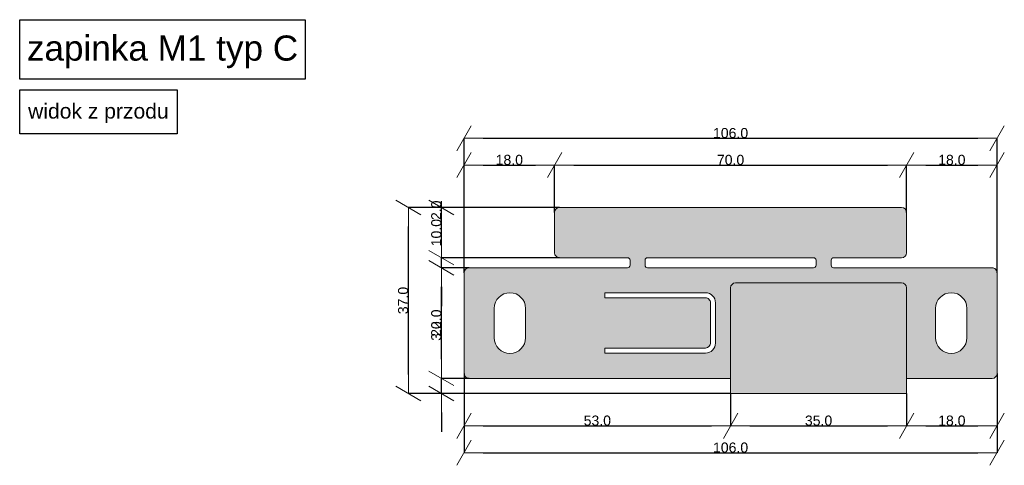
# Model space of a CAD drawing. Header units: millimetres. Extents: x -7814 to 55813, y 465 to 25965.
# Tile 109 of 112: x 51434 to 53392, y 21971 to 22857. Entities that reach past the tile are written whole.
import ezdxf

# ---------------------------------------------------------------- set-up
doc = ezdxf.new("R2010")
doc.units = ezdxf.units.MM
for name, color, linetype, lineweight in [('2D Drafting - General102', 254, 'Continuous', 13), ('2D Drafting - General2', 251, 'Continuous', 15), ('Annotation - Text5', 161, 'Continuous', 25)]:
    doc.layers.add(name, color=color, linetype=linetype, lineweight=lineweight)
doc.layers.add('Dimensioning - General', color=7, linetype='Continuous')
doc.styles.add('GENERATED_STYLE_1', font='arial.ttf')
doc.dimstyles.new('GENERATED_STYLE__3', dxfattribs={"dimtxt": 20.00000029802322, "dimasz": 38.00000000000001, "dimexe": 0.18, "dimexo": 0, "dimgap": 0.09, "dimtad": 1, "dimtih": 1, "dimtoh": 1, "dimdec": 1, "dimlfac": 0.1, "dimzin": 0, "dimdsep": 46, "dimtxsty": 'GENERATED_STYLE_1', "dimblk": 'ARROWHEAD_2', "dimblk1": 'ARROWHEAD_2', "dimblk2": 'ARROWHEAD_2', "dimcen": 0.09, "dimclrd": 161, "dimclre": 161, "dimclrt": 161, "dimadec": 0, "dimazin": 0, "dimtfac": 1, "dimtdec": 4, "dimtmove": 0, "dimatfit": 3, "dimfxl": 0, "dimtolj": 1, "dimtzin": 0, "dimarcsym": 0})
doc.dimstyles.new('GENERATED_STYLE__4', dxfattribs={"dimtxt": 20.00000029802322, "dimasz": 38.00000000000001, "dimexe": 0.18, "dimexo": 0, "dimgap": 0.09, "dimtad": 1, "dimdec": 1, "dimlfac": 0.1, "dimzin": 0, "dimdsep": 46, "dimtxsty": 'GENERATED_STYLE_1', "dimblk": 'ARROWHEAD_2', "dimblk1": 'ARROWHEAD_2', "dimblk2": 'ARROWHEAD_2', "dimcen": 0.09, "dimclrd": 161, "dimclre": 161, "dimclrt": 161, "dimadec": 0, "dimazin": 0, "dimtfac": 1, "dimtdec": 4, "dimtmove": 0, "dimatfit": 3, "dimfxl": 0, "dimtolj": 1, "dimtzin": 0, "dimarcsym": 0})

# ---------------------------------------------------------------- blocks, each defined once
blk = doc.blocks.new('ARROWHEAD_2')
at = {"color": 0, "linetype": 'Continuous', "lineweight": 0}
for p, q in [((-0.3781315, -0.655), (0.3781315, 0.655)), ((0, 0), (-1, 0))]:
    blk.add_line(p, q, dxfattribs=at)
blk = doc.blocks.new('*D77')
at = {"layer": 'Defpoints', "color": 0, "linetype": 'Continuous'}
for p in [(52317.7924363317, 22153.34303902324), (53377.7924363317, 22153.34303902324), (53377.7924363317, 21995.45270319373)]:
    blk.add_point(p, dxfattribs=at)
at = {"layer": 'Dimensioning - General', "color": 161, "linetype": 'Continuous', "lineweight": -2}
for p, q in [((52317.7924363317, 22153.34303902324), (52317.7924363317, 21995.27270319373)), ((53377.7924363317, 22153.34303902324), (53377.7924363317, 21995.27270319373)), ((52355.7924363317, 21995.45270319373), (53339.7924363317, 21995.45270319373))]:
    blk.add_line(p, q, dxfattribs=at)
at = {"layer": 'Dimensioning - General', "color": 161, "linetype": 'Continuous', "lineweight": -2, "xscale": 38.00000000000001, "yscale": 38.00000000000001, "zscale": 38.00000000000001, "rotation": 180}
blk.add_blockref('ARROWHEAD_2', (52317.7924363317, 21995.45270319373), dxfattribs=at)
at = {"layer": 'Dimensioning - General', "color": 161, "linetype": 'Continuous', "lineweight": -2, "xscale": 38.00000000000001, "yscale": 38.00000000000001, "zscale": 38.00000000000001}
blk.add_blockref('ARROWHEAD_2', (53377.7924363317, 21995.45270319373), dxfattribs=at)
at = {"layer": 'Dimensioning - General', "color": 161, "linetype": 'Continuous', "lineweight": 25, "insert": (52847.7924363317, 22005.75416310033), "char_height": 20.00000029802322, "attachment_point": 5, "style": 'GENERATED_STYLE_1'}
blk.add_mtext('\\A1;106.0', dxfattribs=at)
blk = doc.blocks.new('*D78')
at = {"layer": 'Defpoints', "color": 0, "linetype": 'Continuous'}
for p in [(52317.7924363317, 22153.34303902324), (52847.7924363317, 22113.34303902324), (52847.7924363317, 22049.05931378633)]:
    blk.add_point(p, dxfattribs=at)
at = {"layer": 'Dimensioning - General', "color": 161, "linetype": 'Continuous', "lineweight": -2}
for p, q in [((52317.7924363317, 22153.34303902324), (52317.7924363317, 22048.87931378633)), ((52847.7924363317, 22113.34303902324), (52847.7924363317, 22048.87931378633)), ((52355.7924363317, 22049.05931378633), (52809.7924363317, 22049.05931378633))]:
    blk.add_line(p, q, dxfattribs=at)
at = {"layer": 'Dimensioning - General', "color": 161, "linetype": 'Continuous', "lineweight": -2, "xscale": 38.00000000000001, "yscale": 38.00000000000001, "zscale": 38.00000000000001, "rotation": 180}
blk.add_blockref('ARROWHEAD_2', (52317.7924363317, 22049.05931378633), dxfattribs=at)
at = {"layer": 'Dimensioning - General', "color": 161, "linetype": 'Continuous', "lineweight": -2, "xscale": 38.00000000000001, "yscale": 38.00000000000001, "zscale": 38.00000000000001}
blk.add_blockref('ARROWHEAD_2', (52847.7924363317, 22049.05931378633), dxfattribs=at)
at = {"layer": 'Dimensioning - General', "color": 161, "linetype": 'Continuous', "lineweight": 25, "insert": (52582.7924363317, 22059.36759497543), "char_height": 20.00000029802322, "attachment_point": 5, "style": 'GENERATED_STYLE_1'}
blk.add_mtext('\\A1;53.0', dxfattribs=at)
blk = doc.blocks.new('*D79')
at = {"layer": 'Defpoints', "color": 0, "linetype": 'Continuous'}
for p in [(52847.7924363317, 22113.34303902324), (53197.79243573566, 22113.34303902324), (53197.79243573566, 22049.05931378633)]:
    blk.add_point(p, dxfattribs=at)
at = {"layer": 'Dimensioning - General', "color": 161, "linetype": 'Continuous', "lineweight": -2}
for p, q in [((52847.7924363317, 22113.34303902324), (52847.7924363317, 22048.87931378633)), ((53197.79243573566, 22113.34303902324), (53197.79243573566, 22048.87931378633)), ((52885.7924363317, 22049.05931378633), (53159.79243573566, 22049.05931378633))]:
    blk.add_line(p, q, dxfattribs=at)
at = {"layer": 'Dimensioning - General', "color": 161, "linetype": 'Continuous', "lineweight": -2, "xscale": 38.00000000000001, "yscale": 38.00000000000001, "zscale": 38.00000000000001, "rotation": 180}
blk.add_blockref('ARROWHEAD_2', (52847.7924363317, 22049.05931378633), dxfattribs=at)
at = {"layer": 'Dimensioning - General', "color": 161, "linetype": 'Continuous', "lineweight": -2, "xscale": 38.00000000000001, "yscale": 38.00000000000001, "zscale": 38.00000000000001}
blk.add_blockref('ARROWHEAD_2', (53197.79243573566, 22049.05931378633), dxfattribs=at)
at = {"layer": 'Dimensioning - General', "color": 161, "linetype": 'Continuous', "lineweight": 25, "insert": (53022.79243603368, 22059.36759497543), "char_height": 20.00000029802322, "attachment_point": 5, "style": 'GENERATED_STYLE_1'}
blk.add_mtext('\\A1;35.0', dxfattribs=at)
blk = doc.blocks.new('*D80')
at = {"layer": 'Defpoints', "color": 0, "linetype": 'Continuous'}
for p in [(53377.7924363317, 22153.34303902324), (53197.79243573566, 22113.34303902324), (53377.7924363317, 22049.05931378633)]:
    blk.add_point(p, dxfattribs=at)
at = {"layer": 'Dimensioning - General', "color": 161, "linetype": 'Continuous', "lineweight": -2}
for p, q in [((53377.7924363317, 22153.34303902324), (53377.7924363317, 22048.87931378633)), ((53197.79243573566, 22113.34303902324), (53197.79243573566, 22048.87931378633)), ((53235.79243573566, 22049.05931378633), (53339.7924363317, 22049.05931378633))]:
    blk.add_line(p, q, dxfattribs=at)
at = {"layer": 'Dimensioning - General', "color": 161, "linetype": 'Continuous', "lineweight": -2, "xscale": 38.00000000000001, "yscale": 38.00000000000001, "zscale": 38.00000000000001, "rotation": 180}
blk.add_blockref('ARROWHEAD_2', (53197.79243573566, 22049.05931378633), dxfattribs=at)
at = {"layer": 'Dimensioning - General', "color": 161, "linetype": 'Continuous', "lineweight": -2, "xscale": 38.00000000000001, "yscale": 38.00000000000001, "zscale": 38.00000000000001}
blk.add_blockref('ARROWHEAD_2', (53377.7924363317, 22049.05931378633), dxfattribs=at)
at = {"layer": 'Dimensioning - General', "color": 161, "linetype": 'Continuous', "lineweight": 25, "insert": (53287.79243603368, 22059.36077369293), "char_height": 20.00000029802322, "attachment_point": 5, "style": 'GENERATED_STYLE_1'}
blk.add_mtext('\\A1;18.0', dxfattribs=at)
blk = doc.blocks.new('*D81')
at = {"layer": 'Defpoints', "color": 0, "linetype": 'Continuous'}
for p in [(52272.83927320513, 22143.34303902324), (52327.7924363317, 22143.34303902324), (52847.7924363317, 22113.34303902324)]:
    blk.add_point(p, dxfattribs=at)
at = {"layer": 'Dimensioning - General', "color": 161, "linetype": 'Continuous', "lineweight": -2}
for p, q in [((52272.83927320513, 22181.34303902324), (52272.83927320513, 22255.85318963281)), ((52327.7924363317, 22143.34303902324), (52272.65927320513, 22143.34303902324)), ((52272.83927320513, 22113.34303902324), (52272.83927320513, 22143.34303902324)), ((52847.7924363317, 22113.34303902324), (52272.65927320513, 22113.34303902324)), ((52272.83927320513, 22075.34303902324), (52272.83927320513, 22037.34303902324))]:
    blk.add_line(p, q, dxfattribs=at)
at = {"layer": 'Dimensioning - General', "color": 161, "linetype": 'Continuous', "lineweight": -2, "xscale": 38.00000000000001, "yscale": 38.00000000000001, "zscale": 38.00000000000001}
for p, rotation in [((52272.83927320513, 22143.34303902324), 270), ((52272.83927320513, 22113.34303902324), 90)]:
    blk.add_blockref('ARROWHEAD_2', p, dxfattribs=dict(at, rotation=rotation))
at = {"layer": 'Dimensioning - General', "color": 161, "linetype": 'Continuous', "lineweight": 25, "insert": (52262.53099201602, 22237.59811432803), "char_height": 20.00000029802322, "attachment_point": 5, "rotation": 90, "style": 'GENERATED_STYLE_1'}
blk.add_mtext('\\A1;3.0', dxfattribs=at)
blk = doc.blocks.new('*D82')
at = {"layer": 'Defpoints', "color": 0, "linetype": 'Continuous'}
for p in [(52272.83927320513, 22363.34304677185), (52327.7924363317, 22363.34304677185), (52327.7924363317, 22143.34303902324)]:
    blk.add_point(p, dxfattribs=at)
at = {"layer": 'Dimensioning - General', "color": 161, "linetype": 'Continuous', "lineweight": -2}
for p, q in [((52327.7924363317, 22363.34304677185), (52272.65927320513, 22363.34304677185)), ((52272.83927320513, 22181.34303902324), (52272.83927320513, 22325.34304677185)), ((52327.7924363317, 22143.34303902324), (52272.65927320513, 22143.34303902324))]:
    blk.add_line(p, q, dxfattribs=at)
at = {"layer": 'Dimensioning - General', "color": 161, "linetype": 'Continuous', "lineweight": -2, "xscale": 38.00000000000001, "yscale": 38.00000000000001, "zscale": 38.00000000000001}
for p, rotation in [((52272.83927320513, 22363.34304677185), 90), ((52272.83927320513, 22143.34303902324), 270)]:
    blk.add_blockref('ARROWHEAD_2', p, dxfattribs=dict(at, rotation=rotation))
at = {"layer": 'Dimensioning - General', "color": 161, "linetype": 'Continuous', "lineweight": 25, "insert": (52262.53781329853, 22253.34304289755), "char_height": 20.00000029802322, "attachment_point": 5, "rotation": 90, "style": 'GENERATED_STYLE_1'}
blk.add_mtext('\\A1;22.0', dxfattribs=at)
blk = doc.blocks.new('*D83')
at = {"layer": 'Defpoints', "color": 0, "linetype": 'Continuous'}
for p in [(52272.83927320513, 22383.34303455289), (52507.79243692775, 22383.34303455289), (52327.7924363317, 22363.34304677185)]:
    blk.add_point(p, dxfattribs=at)
at = {"layer": 'Dimensioning - General', "color": 161, "linetype": 'Continuous', "lineweight": -2}
for p, q in [((52272.83927320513, 22421.34303455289), (52272.83927320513, 22496.2078918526)), ((52507.79243692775, 22383.34303455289), (52272.65927320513, 22383.34303455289)), ((52272.83927320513, 22363.34304677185), (52272.83927320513, 22383.34303455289)), ((52327.7924363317, 22363.34304677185), (52272.65927320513, 22363.34304677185)), ((52272.83927320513, 22325.34304677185), (52272.83927320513, 22287.34304677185))]:
    blk.add_line(p, q, dxfattribs=at)
at = {"layer": 'Dimensioning - General', "color": 161, "linetype": 'Continuous', "lineweight": -2, "xscale": 38.00000000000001, "yscale": 38.00000000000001, "zscale": 38.00000000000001}
for p, rotation in [((52272.83927320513, 22383.34303455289), 270), ((52272.83927320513, 22363.34304677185), 90)]:
    blk.add_blockref('ARROWHEAD_2', p, dxfattribs=dict(at, rotation=rotation))
at = {"layer": 'Dimensioning - General', "color": 161, "linetype": 'Continuous', "lineweight": 25, "insert": (52262.53781329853, 22477.77546320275), "char_height": 20.00000029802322, "attachment_point": 5, "rotation": 90, "style": 'GENERATED_STYLE_1'}
blk.add_mtext('\\A1;2.0', dxfattribs=at)
blk = doc.blocks.new('*D84')
at = {"layer": 'Defpoints', "color": 0, "linetype": 'Continuous'}
for p in [(52272.83927320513, 22483.34303663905), (52507.79243692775, 22483.34303663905), (52507.79243692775, 22383.34303455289)]:
    blk.add_point(p, dxfattribs=at)
at = {"layer": 'Dimensioning - General', "color": 161, "linetype": 'Continuous', "lineweight": -2}
for p, q in [((52507.79243692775, 22483.34303663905), (52272.65927320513, 22483.34303663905)), ((52272.83927320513, 22421.34303455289), (52272.83927320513, 22445.34303663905)), ((52507.79243692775, 22383.34303455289), (52272.65927320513, 22383.34303455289))]:
    blk.add_line(p, q, dxfattribs=at)
at = {"layer": 'Dimensioning - General', "color": 161, "linetype": 'Continuous', "lineweight": -2, "xscale": 38.00000000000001, "yscale": 38.00000000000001, "zscale": 38.00000000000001}
for p, rotation in [((52272.83927320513, 22483.34303663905), 90), ((52272.83927320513, 22383.34303455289), 270)]:
    blk.add_blockref('ARROWHEAD_2', p, dxfattribs=dict(at, rotation=rotation))
at = {"layer": 'Dimensioning - General', "color": 161, "linetype": 'Continuous', "lineweight": 25, "insert": (52262.53781329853, 22433.34303559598), "char_height": 20.00000029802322, "attachment_point": 5, "rotation": 90, "style": 'GENERATED_STYLE_1'}
blk.add_mtext('\\A1;10.0', dxfattribs=at)
blk = doc.blocks.new('*D85')
at = {"layer": 'Defpoints', "color": 0, "linetype": 'Continuous'}
for p in [(52206.93669801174, 22483.34303663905), (52507.79243692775, 22483.34303663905), (52847.7924363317, 22113.34303902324)]:
    blk.add_point(p, dxfattribs=at)
at = {"layer": 'Dimensioning - General', "color": 161, "linetype": 'Continuous', "lineweight": -2}
for p, q in [((52507.79243692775, 22483.34303663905), (52206.75669801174, 22483.34303663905)), ((52206.93669801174, 22151.34303902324), (52206.93669801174, 22445.34303663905)), ((52847.7924363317, 22113.34303902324), (52206.75669801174, 22113.34303902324))]:
    blk.add_line(p, q, dxfattribs=at)
at = {"layer": 'Dimensioning - General', "color": 161, "linetype": 'Continuous', "lineweight": -2, "xscale": 38.00000000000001, "yscale": 38.00000000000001, "zscale": 38.00000000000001}
for p, rotation in [((52206.93669801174, 22483.34303663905), 90), ((52206.93669801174, 22113.34303902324), 270)]:
    blk.add_blockref('ARROWHEAD_2', p, dxfattribs=dict(at, rotation=rotation))
at = {"layer": 'Dimensioning - General', "color": 161, "linetype": 'Continuous', "lineweight": 25, "insert": (52196.62841682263, 22298.34303783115), "char_height": 20.00000029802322, "attachment_point": 5, "rotation": 90, "style": 'GENERATED_STYLE_1'}
blk.add_mtext('\\A1;37.0', dxfattribs=at)
blk = doc.blocks.new('*D86')
at = {"layer": 'Defpoints', "color": 0, "linetype": 'Continuous'}
for p in [(53377.7924363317, 22620.91656951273), (52317.7924363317, 22387.7278134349), (53377.7924363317, 22373.65607815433)]:
    blk.add_point(p, dxfattribs=at)
at = {"layer": 'Dimensioning - General', "color": 161, "linetype": 'Continuous', "lineweight": -2}
for p, q in [((52317.7924363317, 22387.7278134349), (52317.7924363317, 22621.09656951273)), ((52355.7924363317, 22620.91656951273), (53339.7924363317, 22620.91656951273)), ((53377.7924363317, 22373.65607815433), (53377.7924363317, 22621.09656951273))]:
    blk.add_line(p, q, dxfattribs=at)
at = {"layer": 'Dimensioning - General', "color": 161, "linetype": 'Continuous', "lineweight": -2, "xscale": 38.00000000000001, "yscale": 38.00000000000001, "zscale": 38.00000000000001, "rotation": 180}
blk.add_blockref('ARROWHEAD_2', (52317.7924363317, 22620.91656951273), dxfattribs=at)
at = {"layer": 'Dimensioning - General', "color": 161, "linetype": 'Continuous', "lineweight": -2, "xscale": 38.00000000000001, "yscale": 38.00000000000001, "zscale": 38.00000000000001}
blk.add_blockref('ARROWHEAD_2', (53377.7924363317, 22620.91656951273), dxfattribs=at)
at = {"layer": 'Dimensioning - General', "color": 161, "linetype": 'Continuous', "lineweight": 25, "insert": (52847.7924363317, 22631.21802941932), "char_height": 20.00000029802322, "attachment_point": 5, "style": 'GENERATED_STYLE_1'}
blk.add_mtext('\\A1;106.0', dxfattribs=at)
blk = doc.blocks.new('*D197')
at = {"layer": 'Defpoints', "color": 0, "linetype": 'Continuous'}
for p in [(52497.79243692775, 22567.63806013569), (52497.79243692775, 22473.34303663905), (52317.7924363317, 22353.34304677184)]:
    blk.add_point(p, dxfattribs=at)
at = {"layer": 'Dimensioning - General', "color": 161, "linetype": 'Continuous', "lineweight": -2}
for p, q in [((52317.7924363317, 22353.34304677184), (52317.7924363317, 22567.81806013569)), ((52355.7924363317, 22567.63806013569), (52459.79243692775, 22567.63806013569)), ((52497.79243692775, 22473.34303663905), (52497.79243692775, 22567.81806013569))]:
    blk.add_line(p, q, dxfattribs=at)
at = {"layer": 'Dimensioning - General', "color": 161, "linetype": 'Continuous', "lineweight": -2, "xscale": 38.00000000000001, "yscale": 38.00000000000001, "zscale": 38.00000000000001, "rotation": 180}
blk.add_blockref('ARROWHEAD_2', (52317.7924363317, 22567.63806013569), dxfattribs=at)
at = {"layer": 'Dimensioning - General', "color": 161, "linetype": 'Continuous', "lineweight": -2, "xscale": 38.00000000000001, "yscale": 38.00000000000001, "zscale": 38.00000000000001}
blk.add_blockref('ARROWHEAD_2', (52497.79243692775, 22567.63806013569), dxfattribs=at)
at = {"layer": 'Dimensioning - General', "color": 161, "linetype": 'Continuous', "lineweight": 25, "insert": (52407.79243662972, 22577.93952004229), "char_height": 20.00000029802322, "attachment_point": 5, "style": 'GENERATED_STYLE_1'}
blk.add_mtext('\\A1;18.0', dxfattribs=at)
blk = doc.blocks.new('*D198')
at = {"layer": 'Defpoints', "color": 0, "linetype": 'Continuous'}
for p in [(53197.79243573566, 22567.63806013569), (52497.79243692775, 22473.34303663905), (53197.79243573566, 22473.34303663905)]:
    blk.add_point(p, dxfattribs=at)
at = {"layer": 'Dimensioning - General', "color": 161, "linetype": 'Continuous', "lineweight": -2}
for p, q in [((52497.79243692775, 22473.34303663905), (52497.79243692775, 22567.81806013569)), ((52535.79243692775, 22567.63806013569), (53159.79243573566, 22567.63806013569)), ((53197.79243573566, 22473.34303663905), (53197.79243573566, 22567.81806013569))]:
    blk.add_line(p, q, dxfattribs=at)
at = {"layer": 'Dimensioning - General', "color": 161, "linetype": 'Continuous', "lineweight": -2, "xscale": 38.00000000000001, "yscale": 38.00000000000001, "zscale": 38.00000000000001, "rotation": 180}
blk.add_blockref('ARROWHEAD_2', (52497.79243692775, 22567.63806013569), dxfattribs=at)
at = {"layer": 'Dimensioning - General', "color": 161, "linetype": 'Continuous', "lineweight": -2, "xscale": 38.00000000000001, "yscale": 38.00000000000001, "zscale": 38.00000000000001}
blk.add_blockref('ARROWHEAD_2', (53197.79243573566, 22567.63806013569), dxfattribs=at)
at = {"layer": 'Dimensioning - General', "color": 161, "linetype": 'Continuous', "lineweight": 25, "insert": (52847.7924363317, 22577.93952004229), "char_height": 20.00000029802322, "attachment_point": 5, "style": 'GENERATED_STYLE_1'}
blk.add_mtext('\\A1;70.0', dxfattribs=at)
blk = doc.blocks.new('*D199')
at = {"layer": 'Defpoints', "color": 0, "linetype": 'Continuous'}
for p in [(53377.7924363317, 22567.63806013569), (53197.79243573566, 22473.34303663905), (53377.7924363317, 22353.34304677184)]:
    blk.add_point(p, dxfattribs=at)
at = {"layer": 'Dimensioning - General', "color": 161, "linetype": 'Continuous', "lineweight": -2}
for p, q in [((53197.79243573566, 22473.34303663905), (53197.79243573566, 22567.81806013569)), ((53235.79243573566, 22567.63806013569), (53339.7924363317, 22567.63806013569)), ((53377.7924363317, 22353.34304677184), (53377.7924363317, 22567.81806013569))]:
    blk.add_line(p, q, dxfattribs=at)
at = {"layer": 'Dimensioning - General', "color": 161, "linetype": 'Continuous', "lineweight": -2, "xscale": 38.00000000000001, "yscale": 38.00000000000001, "zscale": 38.00000000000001, "rotation": 180}
blk.add_blockref('ARROWHEAD_2', (53197.79243573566, 22567.63806013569), dxfattribs=at)
at = {"layer": 'Dimensioning - General', "color": 161, "linetype": 'Continuous', "lineweight": -2, "xscale": 38.00000000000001, "yscale": 38.00000000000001, "zscale": 38.00000000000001}
blk.add_blockref('ARROWHEAD_2', (53377.7924363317, 22567.63806013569), dxfattribs=at)
at = {"layer": 'Dimensioning - General', "color": 161, "linetype": 'Continuous', "lineweight": 25, "insert": (53287.79243603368, 22577.93952004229), "char_height": 20.00000029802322, "attachment_point": 5, "style": 'GENERATED_STYLE_1'}
blk.add_mtext('\\A1;18.0', dxfattribs=at)

msp = doc.modelspace()

# ---------------------------------------------------------------- hatches: boundary and pattern name
at = {"layer": '2D Drafting - General102', "linetype": 'Continuous'}
h = msp.add_hatch(color=256, dxfattribs=at)
edge = h.paths.add_edge_path()
edge.add_line((52317.7924363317, 22353.34304677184), (52317.7924363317, 22153.34303902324))
edge.add_arc((52327.7924363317, 22153.34303902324), 10, 180, 270)
edge.add_line((52327.7924363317, 22143.34303902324), (52847.7924363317, 22143.34303902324))
edge.add_line((52847.7924363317, 22143.34303902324), (52847.7924363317, 22113.34303902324))
edge.add_line((52847.7924363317, 22113.34303902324), (53197.79243573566, 22113.34303902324))
edge.add_line((53197.79243573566, 22113.34303902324), (53197.79243573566, 22143.34303902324))
edge.add_line((53197.79243573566, 22143.34303902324), (53367.79243633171, 22143.34303902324))
edge.add_arc((53367.79243633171, 22153.34303902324), 10, 270, 360)
edge.add_line((53377.7924363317, 22153.34303902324), (53377.7924363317, 22353.34304677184))
edge.add_arc((53367.7924363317, 22353.34304677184), 10, 0, 89.99999999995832)
edge.add_line((53367.79243633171, 22363.34304677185), (53197.79243573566, 22363.34304677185))
edge.add_line((53197.79243573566, 22363.34304677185), (53052.79244050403, 22363.34304677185))
edge.add_arc((53052.79244050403, 22368.34304677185), 5, 180, 270, ccw=False)
edge.add_line((53047.79244050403, 22368.34304677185), (53047.79244050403, 22378.34303455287))
edge.add_arc((53052.79244050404, 22378.34303455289), 5.000000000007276, 90.00000000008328, 180.0000000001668, ccw=False)
edge.add_line((53052.79244050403, 22383.34303455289), (53187.79243573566, 22383.34303455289))
edge.add_arc((53187.79243573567, 22393.34303455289), 10, 269.9999999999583, 359.9999999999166)
edge.add_line((53197.79243573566, 22393.34303455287), (53197.79243573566, 22473.34303663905))
edge.add_arc((53187.79243573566, 22473.34303663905), 10, 0, 90)
edge.add_line((53187.79243573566, 22483.34303663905), (52507.79243692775, 22483.34303663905))
edge.add_arc((52507.79243692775, 22473.34303663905), 10, 90, 180)
edge.add_line((52497.79243692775, 22473.34303663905), (52497.79243692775, 22393.34303455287))
edge.add_arc((52507.79243692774, 22393.34303455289), 9.999999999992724, 180.0000000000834, 270.0000000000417)
edge.add_line((52507.79243692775, 22383.34303455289), (52642.79243215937, 22383.34303455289))
edge.add_arc((52642.79243215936, 22378.34303455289), 5, -1.6677859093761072e-10, 89.99999999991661, ccw=False)
edge.add_line((52647.79243215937, 22378.34303455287), (52647.79243215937, 22368.34304677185))
edge.add_arc((52642.79243215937, 22368.34304677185), 5, -90, 0, ccw=False)
edge.add_line((52642.79243215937, 22363.34304677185), (52497.79243692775, 22363.34304677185))
edge.add_line((52497.79243692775, 22363.34304677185), (52327.7924363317, 22363.34304677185))
edge.add_arc((52327.79243633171, 22353.34304677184), 10.00000000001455, 90.0000000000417, 180)
edge = h.paths.add_edge_path(flags=16)
edge.add_line((52377.7924363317, 22224.08606333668), (52377.7924363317, 22282.60001470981))
edge.add_arc((52408.94921563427, 22282.60001470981), 31.15677930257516, 0, 180, ccw=False)
edge.add_line((52440.10599493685, 22282.60001470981), (52440.10599493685, 22224.08606333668))
edge.add_arc((52408.94921563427, 22224.08606333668), 31.15677930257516, -180, 0, ccw=False)
edge = h.paths.add_edge_path(flags=16)
edge.add_line((52797.7924363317, 22193.75679401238), (52597.7924363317, 22193.75679401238))
edge.add_line((52597.7924363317, 22193.75679401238), (52597.7924363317, 22203.75679401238))
edge.add_line((52597.7924363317, 22203.75679401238), (52797.79243633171, 22203.75679401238))
edge.add_arc((52797.79243633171, 22213.75679401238), 10, 270, 360)
edge.add_line((52807.7924363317, 22213.75679401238), (52807.7924363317, 22293.75679401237))
edge.add_arc((52797.7924363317, 22293.75679401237), 10, 0, 89.99999999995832)
edge.add_line((52797.79243633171, 22303.75679401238), (52597.7924363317, 22303.75679401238))
edge.add_line((52597.7924363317, 22303.75679401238), (52597.7924363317, 22313.75679401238))
edge.add_line((52597.7924363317, 22313.75679401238), (52797.7924363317, 22313.75679401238))
edge.add_arc((52797.79243633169, 22293.75679401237), 20.00000000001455, 0, 89.99999999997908, ccw=False)
edge.add_line((52817.7924363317, 22293.75679401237), (52817.7924363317, 22213.75679401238))
edge.add_arc((52797.7924363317, 22213.75679401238), 20, -90, 0, ccw=False)
edge = h.paths.add_edge_path(flags=16)
edge.add_line((52677.7924375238, 22368.34304677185), (52677.7924375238, 22378.34303455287))
edge.add_arc((52682.79243752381, 22378.34303455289), 5.000000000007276, 90.00000000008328, 180.0000000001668, ccw=False)
edge.add_line((52682.7924375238, 22383.34303455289), (53012.7924351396, 22383.34303455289))
edge.add_arc((53012.79243513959, 22378.34303455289), 5, -1.6677859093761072e-10, 89.99999999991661, ccw=False)
edge.add_line((53017.79243513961, 22378.34303455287), (53017.79243513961, 22368.34304677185))
edge.add_arc((53012.7924351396, 22368.34304677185), 5.000000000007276, -90, 0, ccw=False)
edge.add_line((53012.7924351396, 22363.34304677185), (52682.7924375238, 22363.34304677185))
edge.add_arc((52682.7924375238, 22368.34304677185), 5, 180, 270, ccw=False)
edge = h.paths.add_edge_path(flags=16)
edge.add_arc((53286.63565702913, 22282.60001470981), 31.15677930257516, 0, 180, ccw=False)
edge.add_line((53317.7924363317, 22282.60001470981), (53317.7924363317, 22224.08606333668))
edge.add_arc((53286.63565702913, 22224.08606333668), 31.15677930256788, -180, 0, ccw=False)
edge.add_line((53255.47887772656, 22224.08606333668), (53255.47887772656, 22282.60001470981))

# ---------------------------------------------------------------- linework, layer by layer
at = {"layer": '2D Drafting - General2', "linetype": 'Continuous'}
for p, q in [((52847.7924363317, 22323.34303902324), (52847.7924363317, 22143.34303902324)), ((53187.79243633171, 22333.34303902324), (52857.7924363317, 22333.34303902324)), ((53197.79243633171, 22323.34303902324), (53197.79243633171, 22143.34303902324))]:
    msp.add_line(p, q, dxfattribs=at)
at = {"layer": '2D Drafting - General2', "linetype": 'Continuous', "flags": 128}
for points in [[(52317.7924363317, 22353.34304677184), (52317.7924363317, 22153.34303902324, 0.414213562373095), (52327.7924363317, 22143.34303902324), (52847.7924363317, 22143.34303902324), (52847.7924363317, 22113.34303902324), (53197.79243573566, 22113.34303902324), (53197.79243573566, 22143.34303902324), (53367.79243633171, 22143.34303902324, 0.414213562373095), (53377.7924363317, 22153.34303902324), (53377.7924363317, 22353.34304677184, 0.414213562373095), (53367.79243633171, 22363.34304677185), (53197.79243573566, 22363.34304677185), (53052.79244050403, 22363.34304677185, -0.414213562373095), (53047.79244050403, 22368.34304677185), (53047.79244050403, 22378.34303455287, -0.414213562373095), (53052.79244050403, 22383.34303455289), (53187.79243573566, 22383.34303455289, 0.414213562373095), (53197.79243573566, 22393.34303455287), (53197.79243573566, 22473.34303663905, 0.414213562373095), (53187.79243573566, 22483.34303663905), (52507.79243692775, 22483.34303663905, 0.414213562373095), (52497.79243692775, 22473.34303663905), (52497.79243692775, 22393.34303455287, 0.414213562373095), (52507.79243692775, 22383.34303455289), (52642.79243215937, 22383.34303455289, -0.414213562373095), (52647.79243215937, 22378.34303455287), (52647.79243215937, 22368.34304677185, -0.414213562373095), (52642.79243215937, 22363.34304677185), (52497.79243692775, 22363.34304677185), (52327.7924363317, 22363.34304677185, 0.414213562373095)], [(52677.7924375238, 22368.34304677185), (52677.7924375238, 22378.34303455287, -0.414213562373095), (52682.7924375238, 22383.34303455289), (53012.7924351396, 22383.34303455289, -0.414213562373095), (53017.79243513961, 22378.34303455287), (53017.79243513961, 22368.34304677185, -0.414213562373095), (53012.7924351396, 22363.34304677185), (52682.7924375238, 22363.34304677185, -0.414213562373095)], [(52377.7924363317, 22224.08606333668), (52377.7924363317, 22282.60001470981, -0.9999999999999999), (52440.10599493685, 22282.60001470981), (52440.10599493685, 22224.08606333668, -0.9999999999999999)], [(52797.7924363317, 22193.75679401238), (52597.7924363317, 22193.75679401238), (52597.7924363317, 22203.75679401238), (52797.79243633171, 22203.75679401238, 0.414213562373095), (52807.7924363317, 22213.75679401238), (52807.7924363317, 22293.75679401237, 0.414213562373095), (52797.79243633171, 22303.75679401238), (52597.7924363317, 22303.75679401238), (52597.7924363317, 22313.75679401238), (52797.7924363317, 22313.75679401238, -0.414213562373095), (52817.7924363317, 22293.75679401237), (52817.7924363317, 22213.75679401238, -0.414213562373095)], [(53255.47887772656, 22282.60001470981, -0.9999999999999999), (53317.7924363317, 22282.60001470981), (53317.7924363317, 22224.08606333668, -0.9999999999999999), (53255.47887772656, 22224.08606333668)]]:
    msp.add_lwpolyline(points, format="xyb", close=True, dxfattribs=at)
at = {"layer": '2D Drafting - General2', "linetype": 'Continuous'}
for centre, start, end in [((52857.7924363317, 22323.34303902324), 90, 180), ((53187.79243633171, 22323.34303902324), 0, 90)]:
    msp.add_arc(centre, 10.00000000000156, start, end, dxfattribs=at)
at = {"layer": 'Annotation - Text5', "linetype": 'Continuous', "flags": 128}
for points in [[(51434.01880449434, 22856.83910972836), (52002.02072229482, 22856.83910972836), (52002.02072229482, 22738.26755920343), (51434.01880449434, 22738.26755920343)], [(51434.01880449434, 22717.01837053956), (51746.93437400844, 22717.01837053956), (51746.93437400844, 22629.87547885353), (51434.01880449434, 22629.87547885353)]]:
    msp.add_lwpolyline(points, close=True, dxfattribs=at)

# ---------------------------------------------------------------- texts
at = {"layer": 'Annotation - Text5', "linetype": 'Continuous', "attachment_point": 2, "style": 'GENERATED_STYLE_1'}
for s, insert, char_height in [('{zapinka M1 typ C}', (51718.01976339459, 22825.41053829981), 50.00000000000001), ('{widok z przodu}', (51590.4765892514, 22690.16122768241), 30)]:
    msp.add_mtext(s, dxfattribs=dict(at, insert=insert, char_height=char_height))

# ---------------------------------------------------------------- dimensions: what is measured, and where the dimension line sits
at = {"layer": 'Dimensioning - General', "color": 161, "linetype": 'Continuous', "lineweight": 25}
for base, p1, p2, picture, middle in [((53377.7924363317, 22620.91656951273), (52317.7924363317, 22387.7278134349), (53377.7924363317, 22373.65607815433), '*D86', (52847.7924363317, 22631.21802941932)), ((52497.79243692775, 22567.63806013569), (52317.7924363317, 22353.34304677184), (52497.79243692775, 22473.34303663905), '*D197', (52407.79243662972, 22577.93952004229)), ((53197.79243573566, 22567.63806013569), (52497.79243692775, 22473.34303663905), (53197.79243573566, 22473.34303663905), '*D198', (52847.7924363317, 22577.93952004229)), ((53377.7924363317, 22567.63806013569), (53197.79243573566, 22473.34303663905), (53377.7924363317, 22353.34304677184), '*D199', (53287.79243603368, 22577.93952004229)), ((53377.7924363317, 21995.45270319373), (52317.7924363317, 22153.34303902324), (53377.7924363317, 22153.34303902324), '*D77', (52847.7924363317, 22005.75416310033)), ((52847.7924363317, 22049.05931378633), (52317.7924363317, 22153.34303902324), (52847.7924363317, 22113.34303902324), '*D78', (52582.7924363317, 22059.36759497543)), ((53377.7924363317, 22049.05931378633), (53197.79243573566, 22113.34303902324), (53377.7924363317, 22153.34303902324), '*D80', (53287.79243603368, 22059.36077369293)), ((53197.79243573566, 22049.05931378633), (52847.7924363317, 22113.34303902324), (53197.79243573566, 22113.34303902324), '*D79', (53022.79243603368, 22059.36759497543))]:
    dim = msp.add_linear_dim(base=base, p1=p1, p2=p2, dimstyle='GENERATED_STYLE__3', dxfattribs=at)
    dim.commit()
    dim.dimension.update_dxf_attribs({"geometry": picture, "text_midpoint": middle})
for base, p1, p2, picture, middle in [((52206.93669801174, 22483.34303663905), (52847.7924363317, 22113.34303902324), (52507.79243692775, 22483.34303663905), '*D85', (52196.62841682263, 22298.34303783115)), ((52272.83927320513, 22483.34303663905), (52507.79243692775, 22383.34303455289), (52507.79243692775, 22483.34303663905), '*D84', (52262.53781329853, 22433.34303559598)), ((52272.83927320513, 22383.34303455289), (52327.7924363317, 22363.34304677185), (52507.79243692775, 22383.34303455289), '*D83', (52262.53781329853, 22477.77546320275)), ((52272.83927320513, 22363.34304677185), (52327.7924363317, 22143.34303902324), (52327.7924363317, 22363.34304677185), '*D82', (52262.53781329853, 22253.34304289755)), ((52272.83927320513, 22143.34303902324), (52847.7924363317, 22113.34303902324), (52327.7924363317, 22143.34303902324), '*D81', (52262.53099201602, 22237.59811432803))]:
    dim = msp.add_linear_dim(base=base, p1=p1, p2=p2, angle=90, dimstyle='GENERATED_STYLE__4', dxfattribs=at)
    dim.commit()
    dim.dimension.update_dxf_attribs({"geometry": picture, "text_midpoint": middle})

doc.saveas('drawing.dxf')
